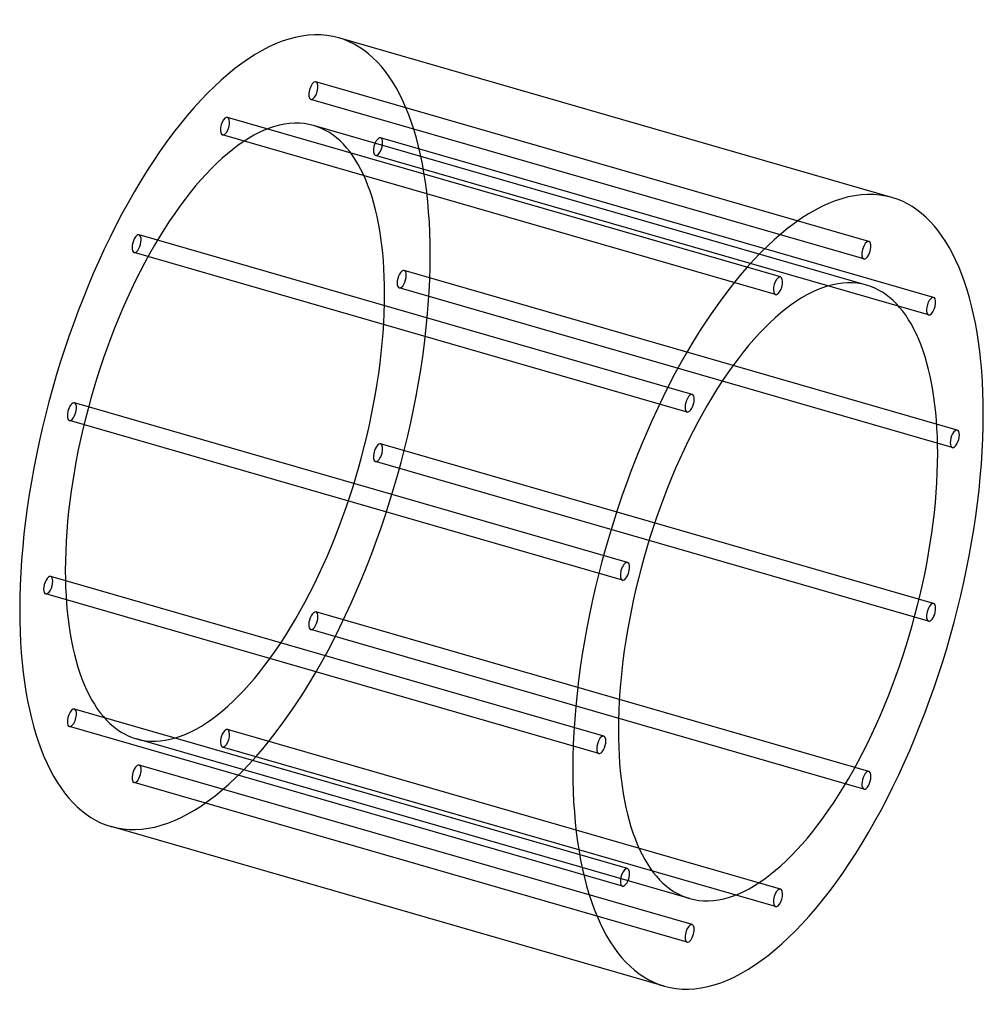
# Model space of a CAD drawing. Header units: millimetres. Extents: x -422 to 422, y -432 to 432.
import ezdxf

# ---------------------------------------------------------------- set-up
doc = ezdxf.new("R2010")
doc.units = ezdxf.units.MM
doc.layers.add('HIDDEN', color=7, linetype='Continuous')
doc.layers.add('THICK', color=7, linetype='Continuous')

msp = doc.modelspace()

# ---------------------------------------------------------------- linework, layer by layer
at = {"layer": 'HIDDEN'}
for p, q in [((322.21, 237.3), (-162.77, 377.3)), ((317.77, 221.93), (-167.21, 361.93)), ((244.71, 206.15), (-240.27, 346.15)), ((320.15, 199.02), (-164.83, 339.02)), ((240.27, 190.78), (-244.71, 330.78)), ((378.94, 188.17), (-106.03, 328.17)), ((374.5, 172.8), (-110.47, 312.8)), ((167.21, 103.07), (-317.77, 243.07)), ((162.77, 87.7), (-322.21, 227.7)), ((399.71, 71.92), (-85.27, 211.92)), ((395.27, 56.55), (-89.71, 196.55)), ((110.47, -44.33), (-374.5, 95.67)), ((106.03, -59.7), (-378.94, 80.3)), ((378.94, -80.3), (-106.03, 59.7)), ((374.5, -95.67), (-110.47, 44.33)), ((89.71, -196.55), (-395.27, -56.55)), ((85.27, -211.92), (-399.71, -71.92)), ((322.21, -227.7), (-162.77, -87.7)), ((317.77, -243.07), (-167.21, -103.07)), ((110.47, -312.8), (-374.5, -172.8)), ((106.03, -328.17), (-378.94, -188.17)), ((244.71, -330.78), (-240.27, -190.78)), ((164.83, -339.02), (-320.15, -199.02)), ((240.27, -346.15), (-244.71, -206.15)), ((167.21, -361.93), (-317.77, -221.93)), ((162.77, -377.3), (-322.21, -237.3))]:
    msp.add_line(p, q, dxfattribs=at)
for centre, major_axis, start_param, end_param in [((-242.49, 70), (99.85, 345.88), -0.982794, 0), ((-164.99, 369.62), (-2.22, -7.69), -3.077189, -0.000096), ((-164.99, 369.62), (-2.22, -7.69), 0.064404, 3.141497), ((-164.99, 369.62), (-2.22, -7.69), 3.141497, 3.205996), ((-164.99, 369.62), (-2.22, -7.69), -0.000096, 0.064404), ((-242.49, 70), (-77.66, -269.02), -3.141592, -0.982794), ((-242.49, 338.47), (-2.22, -7.69), -3.141586, -2.55359), ((-242.49, 338.47), (-2.22, -7.69), 0.588003, 3.141599), ((-242.49, 338.47), (-2.22, -7.69), -2.55359, 0.000007), ((-242.49, 70), (-77.66, -269.02), 2.158799, 3.141593), ((-242.49, 338.47), (-2.22, -7.69), 0.000007, 0.588003), ((-108.25, 320.48), (-2.22, -7.69), -3.141501, -0.459195), ((-108.25, 320.48), (-2.22, -7.69), 0.000091, 2.682398), ((-108.25, 320.48), (-2.22, -7.69), 2.682398, 3.141684), ((-108.25, 320.48), (-2.22, -7.69), -0.459195, 0.000091), ((-319.99, 235.38), (-2.22, -7.69), 3.141556, 4.253194), ((-319.99, 235.38), (-2.22, -7.69), 1.111601, 3.141556), ((-319.99, 235.38), (-2.22, -7.69), -2.029991, -0.000037), ((-242.49, 70), (99.85, 345.88), -3.141593, -0.982794), ((-319.99, 235.38), (-2.22, -7.69), -0.000037, 1.111601), ((-87.49, 204.23), (-2.22, -7.69), -3.141586, -0.982794), ((-87.49, 204.23), (-2.22, -7.69), 0.000007, 2.158799), ((-87.49, 204.23), (-2.22, -7.69), 2.158799, 3.141599), ((-87.49, 204.23), (-2.22, -7.69), -0.982794, 0.000007), ((-242.49, 70), (-77.66, -269.02), 0, 2.158799), ((-376.72, 87.98), (-2.22, -7.69), -3.141582, -1.506392), ((-376.72, 87.98), (-2.22, -7.69), 1.6352, 3.141604), ((-376.72, 87.98), (-2.22, -7.69), -1.506392, 0.000011), ((-376.72, 87.98), (-2.22, -7.69), 0.000011, 1.6352), ((-108.25, 52.02), (-2.22, -7.69), -1.506392, 0.000011), ((-108.25, 52.02), (-2.22, -7.69), -3.141582, -1.506392), ((-108.25, 52.02), (-2.22, -7.69), 1.6352, 3.141604), ((-108.25, 52.02), (-2.22, -7.69), 0.000011, 1.6352), ((-242.49, 70), (-77.66, -269.02), -0.982794, 0), ((-397.49, -64.23), (-2.22, -7.69), -3.141586, -0.982794), ((-397.49, -64.23), (-2.22, -7.69), 2.158799, 3.141599), ((-397.49, -64.23), (-2.22, -7.69), -0.982794, 0.000007), ((-397.49, -64.23), (-2.22, -7.69), 0.000007, 2.158799), ((-164.99, -95.38), (-2.22, -7.69), -2.029991, -0.000037), ((-164.99, -95.38), (-2.22, -7.69), 3.141556, 4.253194), ((-164.99, -95.38), (-2.22, -7.69), 1.111601, 3.141556), ((-164.99, -95.38), (-2.22, -7.69), -0.000037, 1.111601), ((-376.72, -180.48), (-2.22, -7.69), -3.141501, -0.459195), ((-376.72, -180.48), (-2.22, -7.69), 0.000091, 2.682398), ((-376.72, -180.48), (-2.22, -7.69), 2.682398, 3.141684), ((-376.72, -180.48), (-2.22, -7.69), -0.459195, 0.000091), ((-242.49, -198.47), (-2.22, -7.69), -2.55359, 0.000007), ((-242.49, -198.47), (-2.22, -7.69), -3.141586, -2.55359), ((-242.49, -198.47), (-2.22, -7.69), 0.588003, 3.141599), ((-242.49, -198.47), (-2.22, -7.69), 0.000007, 0.588003), ((-319.99, -229.62), (-2.22, -7.69), -3.077189, -0.000096), ((-319.99, -229.62), (-2.22, -7.69), 0.064404, 3.141497), ((-319.99, -229.62), (-2.22, -7.69), 3.141497, 3.205996), ((-319.99, -229.62), (-2.22, -7.69), -0.000096, 0.064404)]:
    msp.add_ellipse(centre, major_axis=major_axis, ratio=0.433013, start_param=start_param, end_param=end_param, dxfattribs=at)
at = {"layer": 'THICK'}
for p, q in [((342.33, 275.88), (-142.64, 415.88)), ((142.64, -415.88), (-342.33, -275.88))]:
    msp.add_line(p, q, dxfattribs=at)
for centre, major_axis, start_param, end_param in [((-242.49, 70), (99.85, 345.88), 0, 2.158799), ((242.49, -70), (-99.85, -345.88), -3.141593, -0.982794), ((242.49, -70), (-99.85, -345.88), 2.158799, 3.141593), ((319.99, 229.62), (2.22, 7.69), 0.064404, 3.141497), ((319.99, 229.62), (2.22, 7.69), -3.077189, -0.000096), ((319.99, 229.62), (2.22, 7.69), -0.000096, 0.064404), ((319.99, 229.62), (2.22, 7.69), 3.141497, 3.205996), ((242.49, -70), (77.66, 269.02), 0, 2.158799), ((242.49, 198.47), (2.22, 7.69), 0.588003, 3.141599), ((242.49, 198.47), (2.22, 7.69), 0.000007, 0.588003), ((242.49, 198.47), (2.22, 7.69), -2.55359, 0.000007), ((242.49, -70), (77.66, 269.02), -0.982794, 0), ((242.49, 198.47), (2.22, 7.69), -3.141586, -2.55359), ((376.72, 180.48), (2.22, 7.69), 0.000091, 2.682398), ((376.72, 180.48), (2.22, 7.69), -3.141501, -0.459195), ((376.72, 180.48), (2.22, 7.69), -0.459195, 0.000091), ((376.72, 180.48), (2.22, 7.69), 2.682398, 3.141684), ((164.99, 95.38), (2.22, 7.69), 1.111601, 3.141556), ((164.99, 95.38), (2.22, 7.69), -0.000037, 1.111601), ((164.99, 95.38), (2.22, 7.69), -2.029991, -0.000037), ((164.99, 95.38), (2.22, 7.69), 3.141556, 4.253194), ((242.49, -70), (-99.85, -345.88), 0, 2.158799), ((397.49, 64.23), (2.22, 7.69), 0.000007, 2.158799), ((397.49, 64.23), (2.22, 7.69), -0.982794, 0.000007), ((397.49, 64.23), (2.22, 7.69), 2.158799, 3.141599), ((397.49, 64.23), (2.22, 7.69), -3.141586, -0.982794), ((242.49, -70), (77.66, 269.02), -3.141592, -0.982794), ((108.25, -52.02), (2.22, 7.69), 1.6352, 3.141604), ((108.25, -52.02), (2.22, 7.69), 0.000011, 1.6352), ((108.25, -52.02), (2.22, 7.69), -1.506392, 0.000011), ((108.25, -52.02), (2.22, 7.69), -3.141582, -1.506392), ((-242.49, 70), (99.85, 345.88), 2.158799, 3.141593), ((376.72, -87.98), (2.22, 7.69), 0.000011, 1.6352), ((376.72, -87.98), (2.22, 7.69), -1.506392, 0.000011), ((376.72, -87.98), (2.22, 7.69), 1.6352, 3.141604), ((376.72, -87.98), (2.22, 7.69), -3.141582, -1.506392), ((87.49, -204.23), (2.22, 7.69), 0.000007, 2.158799), ((87.49, -204.23), (2.22, 7.69), -0.982794, 0.000007), ((242.49, -70), (77.66, 269.02), 2.158799, 3.141593), ((87.49, -204.23), (2.22, 7.69), -3.141586, -0.982794), ((87.49, -204.23), (2.22, 7.69), 2.158799, 3.141599), ((242.49, -70), (-99.85, -345.88), -0.982794, 0), ((319.99, -235.38), (2.22, 7.69), 1.111601, 3.141556), ((319.99, -235.38), (2.22, 7.69), -0.000037, 1.111601), ((319.99, -235.38), (2.22, 7.69), -2.029991, -0.000037), ((319.99, -235.38), (2.22, 7.69), 3.141556, 4.253194), ((108.25, -320.48), (2.22, 7.69), 0.000091, 2.682398), ((108.25, -320.48), (2.22, 7.69), -3.141501, -0.459195), ((108.25, -320.48), (2.22, 7.69), -0.459195, 0.000091), ((108.25, -320.48), (2.22, 7.69), 2.682398, 3.141684), ((242.49, -338.47), (2.22, 7.69), 0.588003, 3.141599), ((242.49, -338.47), (2.22, 7.69), 0.000007, 0.588003), ((242.49, -338.47), (2.22, 7.69), -2.55359, 0.000007), ((242.49, -338.47), (2.22, 7.69), -3.141586, -2.55359), ((164.99, -369.62), (2.22, 7.69), 0.064404, 3.141497), ((164.99, -369.62), (2.22, 7.69), -3.077189, -0.000096), ((164.99, -369.62), (2.22, 7.69), -0.000096, 0.064404), ((164.99, -369.62), (2.22, 7.69), 3.141497, 3.205996)]:
    msp.add_ellipse(centre, major_axis=major_axis, ratio=0.433013, start_param=start_param, end_param=end_param, dxfattribs=at)

doc.saveas('drawing.dxf')
